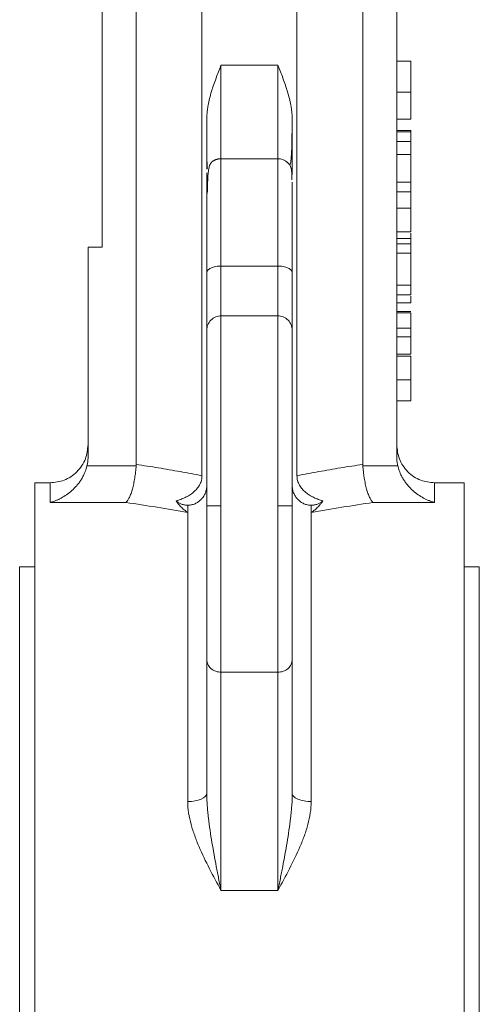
# Model space of a CAD drawing. Header units: millimetres. Extents: x 16 to 396, y -32 to 383.
# Tile 7 of 9: x 331 to 380, y 175 to 279. Entities that reach past the tile are written whole.
import ezdxf

# ---------------------------------------------------------------- set-up
doc = ezdxf.new("R2010")
doc.units = ezdxf.units.MM

msp = doc.modelspace()

# ---------------------------------------------------------------- linework, layer by layer
at = {"color": 7, "linetype": 'Continuous', "lineweight": 15}
for p, q in [((350.62, 231.07), (350.62, 315.12)), ((360.62, 315.12), (360.62, 231.07)), ((367.55, 232.26), (367.55, 315.12)), ((343.7, 232.26), (343.7, 312.15)), ((340.12, 255.12), (340.12, 309.12)), ((371.12, 309.12), (371.12, 233.07)), ((371.12, 274.68), (372.62, 274.68)), ((352.62, 274.26), (358.62, 274.26)), ((371.12, 271.43), (372.62, 271.43)), ((351.13, 268.85), (351.13, 268.5)), ((360.11, 268.91), (360.11, 269.03)), ((371.12, 268.58), (372.62, 268.58)), ((371.12, 267.38), (372.62, 267.38)), ((371.12, 267.23), (372.62, 267.23)), ((372.62, 267.23), (372.62, 267.38)), ((372.62, 266.24), (372.62, 267.23)), ((372.62, 266.24), (371.12, 266.24)), ((372.62, 264.87), (372.62, 266.24)), ((358.62, 264.42), (352.62, 264.42)), ((372.62, 264.87), (371.12, 264.87)), ((371.12, 261.94), (372.62, 261.94)), ((372.62, 260.95), (372.62, 261.94)), ((372.62, 260.95), (371.12, 260.95)), ((372.62, 259.23), (372.62, 260.95)), ((371.12, 259.23), (372.62, 259.23)), ((371.12, 256.73), (372.62, 256.73)), ((371.12, 256.04), (372.62, 256.04)), ((372.62, 256.04), (372.62, 256.59)), ((372.62, 255.47), (372.62, 256.04)), ((340.12, 255.12), (338.62, 255.12)), ((338.62, 255.12), (338.62, 233.07)), ((371.12, 255.47), (372.62, 255.47)), ((372.62, 254.49), (372.62, 255.47)), ((372.62, 254.49), (371.12, 254.49)), ((372.62, 251.13), (372.62, 254.49)), ((358.62, 253.13), (352.62, 253.13)), ((371.12, 251.13), (372.62, 251.13)), ((372.62, 251.27), (372.62, 251.49)), ((372.62, 250.09), (372.62, 251.13)), ((371.12, 250.09), (372.62, 250.09)), ((371.12, 249.25), (372.62, 249.25)), ((352.62, 227.89), (352.62, 247.88)), ((352.62, 247.88), (358.62, 247.88)), ((358.62, 247.88), (358.62, 227.89)), ((371.12, 248.35), (372.62, 248.35)), ((371.12, 248.2), (372.62, 248.2)), ((371.12, 246.59), (372.62, 246.59)), ((372.62, 245.69), (372.62, 246.59)), ((371.12, 245.69), (372.62, 245.69)), ((371.12, 243.87), (372.62, 243.87)), ((371.12, 243.63), (372.62, 243.63)), ((371.12, 241.17), (372.62, 241.17)), ((371.12, 238.96), (372.62, 238.96)), ((343.69, 232.12), (338.51, 232.12)), ((371.23, 232.12), (367.56, 232.12)), ((334.62, 230.32), (333.02, 230.32)), ((333.02, 112.32), (333.02, 230.32)), ((378.22, 230.32), (375.12, 230.32)), ((378.22, 112.32), (378.22, 230.32)), ((334.62, 228.26), (342.62, 228.26)), ((349.12, 227.19), (349.12, 227.97)), ((352.62, 210.4), (352.62, 227.89)), ((358.62, 227.89), (358.62, 210.4)), ((362.12, 227.97), (362.12, 227.19)), ((368.62, 228.26), (375.12, 228.26)), ((349.12, 227.19), (349.12, 196.8)), ((362.12, 196.8), (362.12, 227.19)), ((333.02, 221.47), (331.42, 221.47)), ((331.42, 221.47), (331.42, 121.17)), ((379.82, 221.47), (378.22, 221.47)), ((379.82, 171.32), (379.82, 221.47)), ((358.62, 210.4), (352.62, 210.4)), ((352.62, 210.4), (352.62, 187.45)), ((358.62, 187.45), (358.62, 210.4)), ((352.62, 187.45), (358.62, 187.45))]:
    msp.add_line(p, q, dxfattribs=at)
at = {"color": 8, "linetype": 'Continuous', "lineweight": 15}
for p, q in [((352.62, 274.26), (352.62, 264.42)), ((358.62, 274.26), (358.62, 264.42)), ((352.62, 253.13), (352.62, 264.42)), ((358.62, 264.42), (358.62, 253.13)), ((334.62, 230.32), (334.62, 228.26)), ((375.12, 228.26), (375.12, 230.32))]:
    msp.add_line(p, q, dxfattribs=at)
at = {"color": 7, "linetype": 'Continuous', "lineweight": 15, "flags": 128}
msp.add_lwpolyline([(349.12, 196.8), (349.51, 196.81), (349.89, 196.86), (350.23, 196.94), (350.54, 197.05), (350.79, 197.18), (350.97, 197.33), (351.08, 197.49), (351.12, 197.66)], dxfattribs=at)
at = {"color": 7, "linetype": 'Continuous', "lineweight": 15}
for points, knots in [([(372.62, 271.43), (372.62, 271.53), (372.62, 271.7), (372.62, 271.96), (372.62, 272.21), (372.62, 272.44), (372.62, 272.67), (372.62, 272.87), (372.62, 273.07), (372.62, 273.25), (372.62, 273.42), (372.62, 273.58), (372.62, 273.73), (372.62, 273.87), (372.62, 274), (372.62, 274.12), (372.62, 274.22), (372.62, 274.32), (372.62, 274.4), (372.62, 274.48), (372.62, 274.54), (372.62, 274.59), (372.62, 274.63), (372.62, 274.66), (372.62, 274.68), (372.62, 274.68), (372.62, 274.68)], [0, 0, 0, 0, 0.049196, 0.096248, 0.141349, 0.184656, 0.226059, 0.266173, 0.30529, 0.343245, 0.380877, 0.418496, 0.456319, 0.494237, 0.533024, 0.572473, 0.613079, 0.654934, 0.697397, 0.739884, 0.782195, 0.825062, 0.867987, 0.911411, 0.955372, 1, 1, 1, 1]), ([(351.12, 268.58), (351.12, 268.66), (351.13, 268.81), (351.14, 269.05), (351.16, 269.29), (351.19, 269.54), (351.23, 269.79), (351.29, 270.19), (351.42, 270.76), (351.61, 271.46), (351.84, 272.17), (352.09, 272.87), (352.36, 273.57), (352.53, 274.03), (352.62, 274.26)], [0, 0, 0, 0, 0.038565, 0.078299, 0.119244, 0.161442, 0.20493, 0.249742, 0.36898, 0.499544, 0.616916, 0.749771, 0.874881, 1, 1, 1, 1]), ([(358.62, 274.26), (358.71, 274.03), (358.89, 273.57), (359.16, 272.87), (359.4, 272.17), (359.63, 271.46), (359.83, 270.76), (359.97, 270.11), (360.06, 269.54), (360.11, 269.05), (360.12, 268.74), (360.12, 268.58)], [0, 0, 0, 0, 0.125123, 0.250236, 0.383012, 0.50047, 0.630952, 0.75028, 0.838543, 0.921679, 1, 1, 1, 1]), ([(372.62, 268.58), (372.62, 268.6), (372.62, 268.65), (372.62, 268.75), (372.62, 268.85), (372.62, 268.97), (372.62, 269.11), (372.62, 269.26), (372.62, 269.43), (372.62, 269.61), (372.62, 269.8), (372.62, 270), (372.62, 270.22), (372.62, 270.44), (372.62, 270.67), (372.62, 270.92), (372.62, 271.17), (372.62, 271.35), (372.62, 271.43)], [0, 0, 0, 0, 0.071578, 0.140016, 0.206197, 0.270156, 0.332001, 0.392755, 0.452579, 0.512253, 0.571532, 0.630152, 0.688769, 0.748164, 0.808703, 0.870256, 0.9339, 1, 1, 1, 1]), ([(351.12, 263.31), (351.12, 263.49), (351.12, 263.97), (351.12, 265.75), (351.12, 267.64), (351.12, 268.58)], [0, 0, 0, 0, 0.226422, 0.613614, 1, 1, 1, 1]), ([(351.13, 268.5), (351.13, 268.37), (351.13, 267.57), (351.13, 266.37), (351.14, 265.04), (351.14, 264.14), (351.17, 263.63), (351.18, 263.4), (351.21, 263.41), (351.22, 263.41)], [0, 0, 0, 0, 0.045782, 0.264842, 0.471138, 0.657972, 0.820508, 0.955839, 1, 1, 1, 1]), ([(359.86, 263.79), (359.87, 263.79), (359.91, 263.8), (359.95, 263.96), (360.01, 264.33), (360.05, 264.99), (360.08, 265.96), (360.1, 267.27), (360.11, 268.29), (360.11, 268.89), (360.11, 268.91)], [0, 0, 0, 0, 0.011764, 0.12896, 0.268101, 0.427562, 0.604516, 0.794876, 0.993503, 1, 1, 1, 1]), ([(360.12, 262.82), (360.12, 262.72), (360.12, 262.74), (360.12, 263.09), (360.12, 263.43), (360.12, 264.42), (360.12, 265.09), (360.12, 266.67), (360.12, 267.6), (360.12, 268.58)], [0, 0, 0, 0, 0.25, 0.25, 0.5, 0.5, 0.75, 0.75, 1, 1, 1, 1]), ([(352.62, 264.42), (352.55, 264.42), (352.44, 264.41), (352.29, 264.38), (352.19, 264.35), (352.11, 264.33), (352.05, 264.31), (352, 264.28), (351.92, 264.25), (351.84, 264.2), (351.7, 264.11), (351.58, 263.99), (351.46, 263.8), (351.37, 263.54), (351.27, 262.98), (351.21, 262.19), (351.19, 261.14), (351.18, 260.77)], [0, 0, 0, 0, 0.026571, 0.038581, 0.049383, 0.054518, 0.059694, 0.065174, 0.071254, 0.086311, 0.106867, 0.167433, 0.25371, 0.364193, 0.497001, 0.820248, 1, 1, 1, 1]), ([(360.09, 262.21), (360.09, 262.37), (360.08, 262.82), (360.06, 263.19), (360, 263.49), (359.93, 263.67), (359.83, 263.81), (359.72, 263.94), (359.64, 264.01), (359.56, 264.07), (359.51, 264.11), (359.46, 264.15), (359.38, 264.2), (359.27, 264.26), (358.98, 264.39), (358.79, 264.41), (358.62, 264.42)], [0, 0, 0, 0, 0.149748, 0.422007, 0.583575, 0.704947, 0.784578, 0.81096, 0.830812, 0.839149, 0.846935, 0.854579, 0.862434, 0.879647, 0.899601, 1, 1, 1, 1]), ([(372.62, 261.64), (372.62, 261.64), (372.62, 261.64), (372.62, 261.68), (372.62, 261.73), (372.62, 261.82), (372.62, 261.91), (372.62, 262.03), (372.62, 262.15), (372.62, 262.29), (372.62, 262.44), (372.62, 262.59), (372.62, 262.76), (372.62, 262.92), (372.62, 263.11), (372.62, 263.31), (372.62, 263.53), (372.62, 263.76), (372.62, 264.01), (372.62, 264.28), (372.62, 264.57), (372.62, 264.77), (372.62, 264.87)], [0, 0, 0, 0, 0.070538, 0.137266, 0.200474, 0.260575, 0.317206, 0.370107, 0.419809, 0.466225, 0.510119, 0.552067, 0.591849, 0.630323, 0.668702, 0.708693, 0.750643, 0.795033, 0.841979, 0.891764, 0.944294, 1, 1, 1, 1]), ([(351.12, 252.42), (351.12, 252.53), (351.12, 252.77), (351.12, 253.12), (351.12, 253.47), (351.12, 253.81), (351.12, 254.14), (351.12, 254.48), (351.12, 255.09), (351.12, 255.96), (351.12, 257.04), (351.12, 258.05), (351.12, 259.31), (351.12, 260.65), (351.12, 261.66), (351.12, 262.26), (351.12, 262.59), (351.12, 262.81), (351.12, 262.9), (351.12, 262.92), (351.12, 262.92), (351.12, 262.88), (351.12, 262.84), (351.12, 262.82)], [0, 0, 0, 0, 0.017199, 0.034381, 0.051553, 0.068723, 0.085897, 0.103083, 0.120287, 0.1824, 0.244535, 0.30805, 0.371589, 0.500002, 0.628415, 0.691931, 0.755469, 0.817582, 0.879717, 0.909803, 0.939853, 0.969906, 1, 1, 1, 1]), ([(360.12, 252.42), (360.12, 253.23), (360.12, 254.88), (360.12, 257.08), (360.12, 259.05), (360.12, 260.63), (360.12, 261.6), (360.12, 261.9), (360.12, 261.95)], [0, 0, 0, 0, 0.184181, 0.374455, 0.56902, 0.765805, 0.962589, 1, 1, 1, 1]), ([(372.62, 256.73), (372.62, 256.73), (372.62, 256.74), (372.62, 256.76), (372.62, 256.8), (372.62, 256.86), (372.62, 256.94), (372.62, 257.03), (372.62, 257.14), (372.62, 257.27), (372.62, 257.42), (372.62, 257.6), (372.62, 257.81), (372.62, 258.04), (372.62, 258.3), (372.62, 258.59), (372.62, 258.9), (372.62, 259.12), (372.62, 259.23)], [0, 0, 0, 0, 0.058052, 0.114221, 0.168904, 0.222643, 0.275672, 0.328749, 0.381687, 0.435986, 0.491569, 0.549302, 0.610398, 0.676235, 0.747763, 0.825226, 0.909019, 1, 1, 1, 1]), ([(351.12, 252.42), (351.12, 252.5), (351.16, 252.59), (351.3, 252.77), (351.42, 252.85), (351.71, 252.99), (351.89, 253.04), (352.26, 253.11), (352.45, 253.13), (352.62, 253.13)], [0, 0, 0, 0, 0.25, 0.25, 0.5, 0.5, 0.75, 0.75, 1, 1, 1, 1]), ([(352.62, 247.88), (352.62, 247.9), (352.62, 248.03), (352.62, 248.53), (352.62, 248.89), (352.62, 249.83), (352.62, 250.4), (352.62, 251.68), (352.62, 252.39), (352.62, 253.13)], [0, 0, 0, 0, 0.25, 0.25, 0.5, 0.5, 0.75, 0.75, 1, 1, 1, 1]), ([(358.62, 253.13), (358.62, 252.39), (358.62, 251.68), (358.62, 250.4), (358.62, 249.83), (358.62, 248.89), (358.62, 248.53), (358.62, 248.03), (358.62, 247.9), (358.62, 247.88)], [0, 0, 0, 0, 0.25, 0.25, 0.5, 0.5, 0.75, 0.75, 1, 1, 1, 1]), ([(358.62, 253.13), (358.8, 253.13), (358.99, 253.11), (359.36, 253.04), (359.54, 252.99), (359.83, 252.85), (359.94, 252.77), (360.09, 252.59), (360.12, 252.5), (360.12, 252.42)], [0, 0, 0, 0, 0.25, 0.25, 0.5, 0.5, 0.75, 0.75, 1, 1, 1, 1]), ([(351.12, 246.38), (351.12, 246.38), (351.12, 246.39), (351.12, 246.41), (351.12, 246.44), (351.12, 246.47), (351.12, 246.53), (351.12, 246.64), (351.12, 246.83), (351.12, 247.07), (351.12, 247.45), (351.12, 248.05), (351.12, 248.8), (351.12, 249.47), (351.12, 250.01), (351.12, 250.58), (351.12, 251.1), (351.12, 251.58), (351.12, 251.99), (351.12, 252.27), (351.12, 252.42)], [0, 0, 0, 0, 0.0242598, 0.0484996, 0.0727351, 0.0969819, 0.1212558, 0.1834427, 0.245674, 0.3089674, 0.372306, 0.5000028, 0.6276997, 0.6909931, 0.7543317, 0.8165186, 0.8787499, 0.919169, 0.9595614, 1, 1, 1, 1]), ([(360.12, 246.38), (360.12, 246.41), (360.12, 246.56), (360.12, 247.12), (360.12, 247.54), (360.12, 248.62), (360.12, 249.28), (360.12, 250.76), (360.12, 251.57), (360.12, 252.42)], [0, 0, 0, 0, 0.25, 0.25, 0.5, 0.5, 0.75, 0.75, 1, 1, 1, 1]), ([(372.62, 249.25), (372.62, 249.28), (372.62, 249.32), (372.62, 249.62), (372.62, 249.8), (372.62, 249.94), (372.62, 249.95)], [0, 0, 0, 0, 0.483333, 0.726088, 0.968911, 1, 1, 1, 1]), ([(352.62, 247.88), (352.45, 247.88), (352.26, 247.85), (351.89, 247.7), (351.71, 247.59), (351.42, 247.29), (351.3, 247.12), (351.16, 246.75), (351.12, 246.56), (351.12, 246.38)], [0, 0, 0, 0, 0.25, 0.25, 0.5, 0.5, 0.75, 0.75, 1, 1, 1, 1]), ([(360.12, 246.38), (360.12, 246.56), (360.09, 246.75), (359.94, 247.12), (359.83, 247.29), (359.54, 247.59), (359.36, 247.7), (358.99, 247.85), (358.8, 247.88), (358.62, 247.88)], [0, 0, 0, 0, 0.25, 0.25, 0.5, 0.5, 0.75, 0.75, 1, 1, 1, 1]), ([(372.62, 246.59), (372.62, 246.64), (372.62, 246.75), (372.62, 246.93), (372.62, 247.13), (372.62, 247.35), (372.62, 247.58), (372.62, 247.8), (372.62, 248), (372.62, 248.14), (372.62, 248.2)], [0, 0, 0, 0, 0.111668, 0.232091, 0.362738, 0.501941, 0.641531, 0.771102, 0.890164, 1, 1, 1, 1]), ([(372.62, 246.11), (372.62, 246.19), (372.62, 246.35), (372.62, 246.58), (372.62, 246.8), (372.62, 247), (372.62, 247.19), (372.62, 247.36), (372.62, 247.53), (372.62, 247.63), (372.62, 247.67)], [0, 0, 0, 0, 0.137903, 0.268873, 0.395178, 0.517089, 0.636743, 0.756222, 0.876628, 1, 1, 1, 1]), ([(351.12, 227.89), (351.12, 228.03), (351.12, 228.31), (351.12, 228.72), (351.12, 229.14), (351.12, 229.55), (351.12, 229.97), (351.12, 230.38), (351.12, 230.79), (351.12, 231.65), (351.12, 232.93), (351.12, 234.34), (351.12, 235.44), (351.12, 236.54), (351.12, 237.88), (351.12, 239.4), (351.12, 240.81), (351.12, 242.09), (351.12, 243.22), (351.12, 244.02), (351.12, 244.57), (351.12, 245.06), (351.12, 245.57), (351.12, 245.94), (351.12, 246.15), (351.12, 246.27), (351.12, 246.35), (351.12, 246.37), (351.12, 246.38)], [0, 0, 0, 0, 0.014626, 0.02923, 0.04382, 0.058403, 0.072986, 0.087578, 0.102185, 0.116814, 0.178575, 0.240355, 0.272237, 0.304139, 0.368873, 0.43427, 0.500004, 0.565737, 0.631134, 0.695869, 0.727751, 0.759653, 0.821414, 0.883193, 0.912421, 0.941592, 0.970765, 1, 1, 1, 1]), ([(360.12, 227.89), (360.12, 228.96), (360.12, 230.08), (360.12, 232.33), (360.12, 233.47), (360.12, 235.72), (360.12, 236.82), (360.12, 238.91), (360.12, 239.89), (360.12, 241.69), (360.12, 242.5), (360.12, 243.89), (360.12, 244.47), (360.12, 245.41), (360.12, 245.76), (360.12, 246.23), (360.12, 246.35), (360.12, 246.38)], [0, 0, 0, 0, 0.125, 0.125, 0.25, 0.25, 0.375, 0.375, 0.5, 0.5, 0.625, 0.625, 0.75, 0.75, 0.875, 0.875, 1, 1, 1, 1]), ([(372.62, 243.87), (372.62, 243.87), (372.62, 243.87), (372.62, 243.88), (372.62, 243.9), (372.62, 243.93), (372.62, 243.96), (372.62, 244), (372.62, 244.05), (372.62, 244.11), (372.62, 244.18), (372.62, 244.25), (372.62, 244.33), (372.62, 244.42), (372.62, 244.52), (372.62, 244.62), (372.62, 244.74), (372.62, 244.86), (372.62, 244.99), (372.62, 245.12), (372.62, 245.27), (372.62, 245.42), (372.62, 245.58), (372.62, 245.75), (372.62, 245.93), (372.62, 246.05), (372.62, 246.11)], [0, 0, 0, 0, 0.062872, 0.122832, 0.17965, 0.233952, 0.285542, 0.334512, 0.380903, 0.424808, 0.466441, 0.506514, 0.545055, 0.581854, 0.61747, 0.652087, 0.685899, 0.719192, 0.752198, 0.785256, 0.818671, 0.852838, 0.88763, 0.923638, 0.961023, 1, 1, 1, 1]), ([(372.62, 241.17), (372.62, 241.26), (372.62, 241.44), (372.62, 241.69), (372.62, 241.93), (372.62, 242.16), (372.62, 242.38), (372.62, 242.58), (372.62, 242.77), (372.62, 242.95), (372.62, 243.11), (372.62, 243.25), (372.62, 243.37), (372.62, 243.46), (372.62, 243.54), (372.62, 243.59), (372.62, 243.62), (372.62, 243.63), (372.62, 243.63)], [0, 0, 0, 0, 0.056153, 0.110126, 0.162527, 0.214177, 0.265143, 0.316503, 0.369168, 0.423109, 0.479258, 0.538817, 0.601984, 0.670126, 0.743647, 0.822845, 0.908267, 1, 1, 1, 1]), ([(372.62, 238.96), (372.62, 238.96), (372.62, 238.97), (372.62, 239.03), (372.62, 239.12), (372.62, 239.22), (372.62, 239.32), (372.62, 239.4), (372.62, 239.49), (372.62, 239.59), (372.62, 239.69), (372.62, 239.8), (372.62, 239.91), (372.62, 240.03), (372.62, 240.16), (372.62, 240.29), (372.62, 240.43), (372.62, 240.57), (372.62, 240.72), (372.62, 240.86), (372.62, 241.02), (372.62, 241.12), (372.62, 241.17)], [0, 0, 0, 0, 0.088886, 0.175415, 0.261596, 0.347807, 0.390795, 0.432577, 0.473533, 0.514164, 0.554098, 0.59382, 0.633314, 0.673272, 0.713163, 0.753036, 0.792921, 0.83303, 0.873661, 0.914905, 0.956956, 1, 1, 1, 1]), ([(338.62, 234.32), (338.57, 233.82), (338.49, 233.04), (337.99, 232.11), (337.47, 231.47), (336.83, 230.95), (335.9, 230.45), (335.13, 230.37), (334.62, 230.32)], [0, 0, 0, 0, 0.239457, 0.368361, 0.5, 0.631639, 0.760543, 1, 1, 1, 1]), ([(375.12, 230.32), (374.62, 230.37), (373.85, 230.45), (372.91, 230.95), (372.27, 231.47), (371.76, 232.11), (371.26, 233.04), (371.18, 233.82), (371.12, 234.32)], [0, 0, 0, 0, 0.239457, 0.368361, 0.5, 0.631639, 0.760543, 1, 1, 1, 1]), ([(338.62, 233.07), (338.62, 233), (338.62, 232.88), (338.61, 232.69), (338.59, 232.5), (338.56, 232.31), (338.53, 232.18), (338.51, 232.12)], [0, 0, 0, 0, 0.2004612, 0.4002693, 0.5998463, 0.7996158, 1, 1, 1, 1]), ([(371.23, 232.12), (371.22, 232.18), (371.19, 232.31), (371.16, 232.5), (371.14, 232.69), (371.13, 232.88), (371.12, 233), (371.12, 233.07)], [0, 0, 0, 0, 0.200384, 0.400154, 0.599731, 0.799539, 1, 1, 1, 1]), ([(338.51, 232.12), (338.5, 232.07), (338.48, 231.96), (338.43, 231.81), (338.38, 231.65), (338.32, 231.5), (338.23, 231.27), (338.09, 230.98), (337.89, 230.64), (337.67, 230.32), (337.35, 229.92), (336.92, 229.49), (336.37, 229.05), (335.9, 228.77), (335.52, 228.57), (335.24, 228.46), (334.94, 228.35), (334.74, 228.29), (334.62, 228.26)], [0, 0, 0, 0, 0.0243099, 0.0489404, 0.0739223, 0.099285, 0.1250567, 0.1862427, 0.2505148, 0.3111558, 0.3752018, 0.5004726, 0.6247223, 0.7495173, 0.808437, 0.8747716, 0.9268884, 1, 1, 1, 1]), ([(342.62, 228.26), (342.64, 228.28), (342.68, 228.31), (342.72, 228.37), (342.77, 228.43), (342.82, 228.51), (342.89, 228.62), (343.01, 228.85), (343.14, 229.19), (343.3, 229.67), (343.43, 230.21), (343.53, 230.72), (343.59, 231.14), (343.63, 231.47), (343.66, 231.79), (343.68, 232.01), (343.69, 232.12)], [0, 0, 0, 0, 0.038936, 0.072777, 0.101523, 0.125174, 0.191212, 0.250415, 0.381945, 0.500197, 0.628678, 0.750041, 0.813908, 0.876839, 0.938861, 1, 1, 1, 1]), ([(343.69, 232.12), (343.69, 232.14), (343.69, 232.19), (343.69, 232.24), (343.7, 232.26)], [0, 0, 0, 0, 0.499232, 1, 1, 1, 1]), ([(343.7, 232.26), (344.08, 232.2), (344.86, 232.08), (346.02, 231.9), (347.18, 231.7), (348.33, 231.5), (349.48, 231.29), (350.24, 231.15), (350.62, 231.07)], [0, 0, 0, 0, 0.167678, 0.334943, 0.501803, 0.668261, 0.834325, 1, 1, 1, 1]), ([(360.62, 231.07), (361.01, 231.15), (361.77, 231.29), (362.92, 231.5), (364.07, 231.7), (365.23, 231.9), (366.39, 232.08), (367.16, 232.2), (367.55, 232.26)], [0, 0, 0, 0, 0.165675, 0.331739, 0.498197, 0.665057, 0.832322, 1, 1, 1, 1]), ([(367.55, 232.26), (367.55, 232.24), (367.55, 232.19), (367.56, 232.14), (367.56, 232.12)], [0, 0, 0, 0, 0.500768, 1, 1, 1, 1]), ([(367.56, 232.12), (367.56, 232.06), (367.57, 231.93), (367.59, 231.75), (367.61, 231.56), (367.63, 231.37), (367.65, 231.19), (367.68, 231), (367.73, 230.68), (367.82, 230.21), (367.95, 229.67), (368.1, 229.19), (368.24, 228.85), (368.36, 228.62), (368.44, 228.48), (368.53, 228.36), (368.59, 228.3), (368.62, 228.26)], [0, 0, 0, 0, 0.034838, 0.06996, 0.105371, 0.141075, 0.177079, 0.213387, 0.250003, 0.371361, 0.49984, 0.618086, 0.749617, 0.80881, 0.874855, 0.927262, 1, 1, 1, 1]), ([(375.12, 228.26), (375.06, 228.28), (374.95, 228.31), (374.79, 228.36), (374.65, 228.4), (374.46, 228.47), (374.23, 228.57), (373.84, 228.77), (373.37, 229.05), (372.82, 229.49), (372.39, 229.92), (372.08, 230.32), (371.86, 230.64), (371.66, 230.98), (371.5, 231.3), (371.39, 231.6), (371.3, 231.86), (371.25, 232.03), (371.23, 232.12)], [0, 0, 0, 0, 0.039182, 0.0731162, 0.1018024, 0.1252407, 0.1915704, 0.2504965, 0.3752932, 0.4995445, 0.624817, 0.6888582, 0.7495056, 0.8137728, 0.8749653, 0.9176798, 0.9593126, 1, 1, 1, 1]), ([(350.62, 231.07), (350.62, 231.03), (350.62, 230.94), (350.61, 230.82), (350.59, 230.69), (350.55, 230.52), (350.48, 230.32), (350.34, 230.02), (350.09, 229.67), (349.72, 229.32), (349.3, 229.02), (348.85, 228.77), (348.38, 228.57), (348.06, 228.46), (347.89, 228.41)], [0, 0, 0, 0, 0.031507, 0.062803, 0.094018, 0.125282, 0.187463, 0.250929, 0.37042, 0.501047, 0.621113, 0.750913, 0.871636, 1, 1, 1, 1]), ([(363.36, 228.41), (363.27, 228.43), (363.11, 228.49), (362.86, 228.58), (362.63, 228.67), (362.32, 228.81), (361.95, 229.01), (361.53, 229.31), (361.16, 229.66), (360.91, 230.01), (360.77, 230.32), (360.68, 230.56), (360.63, 230.81), (360.63, 230.99), (360.62, 231.07)], [0, 0, 0, 0, 0.064915, 0.127881, 0.188988, 0.248332, 0.377241, 0.496807, 0.628185, 0.748305, 0.811384, 0.873446, 0.936491, 1, 1, 1, 1]), ([(349.12, 227.97), (349.17, 227.97), (349.25, 227.97), (349.39, 227.98), (349.54, 228.01), (349.71, 228.05), (349.96, 228.15), (350.25, 228.31), (350.56, 228.58), (350.81, 228.9), (350.96, 229.2), (351.04, 229.45), (351.09, 229.65), (351.12, 229.85), (351.12, 229.98), (351.12, 230.05)], [0, 0, 0, 0, 0.041116, 0.082221, 0.123508, 0.18679, 0.250338, 0.370428, 0.50054, 0.625735, 0.750421, 0.812724, 0.875255, 0.937596, 1, 1, 1, 1]), ([(360.12, 230.05), (360.12, 230), (360.13, 229.91), (360.14, 229.78), (360.16, 229.62), (360.2, 229.45), (360.29, 229.2), (360.44, 228.9), (360.69, 228.58), (360.99, 228.31), (361.29, 228.15), (361.53, 228.05), (361.73, 228), (361.93, 227.97), (362.06, 227.97), (362.12, 227.97)], [0, 0, 0, 0, 0.0416869, 0.0833197, 0.1250582, 0.1876386, 0.2503617, 0.3755048, 0.4999149, 0.6299016, 0.7498953, 0.8132279, 0.876619, 0.9383234, 1, 1, 1, 1]), ([(349.12, 227.19), (349.08, 227.21), (348.98, 227.29), (348.77, 227.46), (348.54, 227.66), (348.33, 227.87), (348.18, 228.04), (348.03, 228.21), (347.94, 228.34), (347.89, 228.41)], [0, 0, 0, 0, 0.091411, 0.250418, 0.499917, 0.631889, 0.749387, 0.880384, 1, 1, 1, 1]), ([(347.89, 228.41), (347.92, 228.38), (347.98, 228.34), (348.08, 228.27), (348.19, 228.21), (348.32, 228.14), (348.47, 228.08), (348.63, 228.03), (348.79, 227.99), (348.96, 227.97), (349.07, 227.97), (349.12, 227.97)], [0, 0, 0, 0, 0.085924, 0.171645, 0.257446, 0.378662, 0.49988, 0.625923, 0.752213, 0.876082, 1, 1, 1, 1]), ([(351.12, 227.89), (351.12, 227.89), (351.16, 227.89), (351.3, 227.89), (351.42, 227.89), (351.71, 227.89), (351.89, 227.89), (352.26, 227.89), (352.45, 227.89), (352.62, 227.89)], [0, 0, 0, 0, 0.25, 0.25, 0.5, 0.5, 0.75, 0.75, 1, 1, 1, 1]), ([(351.12, 211.71), (351.12, 211.78), (351.12, 211.91), (351.12, 212.11), (351.12, 212.33), (351.12, 212.54), (351.12, 212.77), (351.12, 213.16), (351.12, 213.75), (351.12, 214.58), (351.12, 215.47), (351.12, 216.74), (351.12, 218.48), (351.12, 220.35), (351.12, 221.91), (351.12, 223.1), (351.12, 224.3), (351.12, 225.37), (351.12, 226.3), (351.12, 227.09), (351.12, 227.62), (351.12, 227.89)], [0, 0, 0, 0, 0.020203, 0.04039, 0.060568, 0.080748, 0.100939, 0.121149, 0.183336, 0.245549, 0.308875, 0.372228, 0.500003, 0.627779, 0.691105, 0.754458, 0.816644, 0.878857, 0.919245, 0.959601, 1, 1, 1, 1]), ([(358.62, 227.89), (358.8, 227.89), (358.99, 227.89), (359.36, 227.89), (359.54, 227.89), (359.83, 227.89), (359.94, 227.89), (360.09, 227.89), (360.12, 227.89), (360.12, 227.89)], [0, 0, 0, 0, 0.25, 0.25, 0.5, 0.5, 0.75, 0.75, 1, 1, 1, 1]), ([(360.12, 211.71), (360.12, 212.47), (360.12, 213.44), (360.12, 215.73), (360.12, 217.06), (360.12, 219.95), (360.12, 221.52), (360.12, 224.7), (360.12, 226.32), (360.12, 227.89)], [0, 0, 0, 0, 0.25, 0.25, 0.5, 0.5, 0.75, 0.75, 1, 1, 1, 1]), ([(362.12, 227.97), (362.16, 227.97), (362.23, 227.97), (362.34, 227.98), (362.47, 228), (362.62, 228.03), (362.78, 228.08), (362.93, 228.14), (363.08, 228.21), (363.22, 228.3), (363.31, 228.37), (363.36, 228.41)], [0, 0, 0, 0, 0.082469, 0.164955, 0.247728, 0.373571, 0.499957, 0.620828, 0.742489, 0.870978, 1, 1, 1, 1]), ([(363.36, 228.41), (363.33, 228.37), (363.26, 228.28), (363.16, 228.16), (363.05, 228.02), (362.91, 227.87), (362.71, 227.66), (362.48, 227.46), (362.27, 227.29), (362.16, 227.21), (362.12, 227.19)], [0, 0, 0, 0, 0.078479, 0.162023, 0.250619, 0.368117, 0.500088, 0.749584, 0.90859, 1, 1, 1, 1]), ([(352.62, 210.4), (352.45, 210.4), (352.26, 210.43), (351.89, 210.56), (351.71, 210.66), (351.42, 210.92), (351.3, 211.07), (351.16, 211.39), (351.12, 211.56), (351.12, 211.71)], [0, 0, 0, 0, 0.25, 0.25, 0.5, 0.5, 0.75, 0.75, 1, 1, 1, 1]), ([(351.12, 211.71), (351.12, 211.04), (351.12, 210.23), (351.12, 208.32), (351.12, 207.22), (351.12, 204.8), (351.12, 203.47), (351.12, 200.65), (351.12, 199.17), (351.12, 197.66)], [0, 0, 0, 0, 0.25, 0.25, 0.5, 0.5, 0.75, 0.75, 1, 1, 1, 1]), ([(360.12, 211.71), (360.12, 211.56), (360.09, 211.39), (359.94, 211.07), (359.83, 210.92), (359.54, 210.66), (359.36, 210.56), (358.99, 210.43), (358.8, 210.4), (358.62, 210.4)], [0, 0, 0, 0, 0.25, 0.25, 0.5, 0.5, 0.75, 0.75, 1, 1, 1, 1]), ([(360.12, 197.66), (360.12, 199.17), (360.12, 200.65), (360.12, 203.47), (360.12, 204.8), (360.12, 207.22), (360.12, 208.32), (360.12, 210.23), (360.12, 211.04), (360.12, 211.71)], [0, 0, 0, 0, 0.25, 0.25, 0.5, 0.5, 0.75, 0.75, 1, 1, 1, 1]), ([(351.12, 197.66), (351.12, 197.56), (351.13, 197.35), (351.13, 197.03), (351.15, 196.7), (351.18, 196.26), (351.23, 195.71), (351.32, 194.85), (351.46, 193.77), (351.67, 192.48), (351.89, 191.21), (352.09, 190.16), (352.25, 189.32), (352.38, 188.68), (352.5, 188.06), (352.59, 187.64), (352.62, 187.45)], [0, 0, 0, 0, 0.02897, 0.059504, 0.091574, 0.125154, 0.185139, 0.250225, 0.375376, 0.500337, 0.625175, 0.749989, 0.812423, 0.874894, 0.942397, 1, 1, 1, 1]), ([(358.62, 187.45), (358.66, 187.64), (358.74, 188.06), (358.87, 188.68), (359, 189.32), (359.16, 190.16), (359.36, 191.21), (359.58, 192.48), (359.78, 193.77), (359.93, 194.85), (360.02, 195.71), (360.08, 196.38), (360.12, 197.02), (360.12, 197.45), (360.12, 197.66)], [0, 0, 0, 0, 0.057604, 0.125107, 0.187578, 0.250012, 0.374827, 0.499665, 0.624628, 0.749779, 0.814865, 0.874851, 0.940498, 1, 1, 1, 1]), ([(362.12, 196.8), (361.89, 196.8), (361.63, 196.82), (361.14, 196.9), (360.9, 196.97), (360.51, 197.13), (360.36, 197.24), (360.17, 197.45), (360.12, 197.56), (360.12, 197.66)], [0, 0, 0, 0, 0.25, 0.25, 0.5, 0.5, 0.75, 0.75, 1, 1, 1, 1]), ([(349.12, 196.8), (349.12, 195.99), (349.26, 195.19), (349.58, 193.99), (349.71, 193.6), (349.99, 192.81), (350.14, 192.42), (350.97, 190.48), (351.8, 188.98), (352.62, 187.45)], [0, 0, 0, 0, 0.25, 0.25, 0.375, 0.375, 0.5, 0.5, 1, 1, 1, 1]), ([(358.62, 187.45), (359.45, 188.98), (360.27, 190.48), (361.1, 192.42), (361.26, 192.81), (361.54, 193.6), (361.67, 193.99), (361.99, 195.19), (362.12, 195.99), (362.12, 196.8)], [0, 0, 0, 0, 0.5, 0.5, 0.625, 0.625, 0.75, 0.75, 1, 1, 1, 1])]:
    msp.add_open_spline(points, degree=3, knots=knots, dxfattribs=at)
for points in [[(342.62, 228.26), (344.81, 227.94), (346.98, 227.58), (349.12, 227.19)], [(362.12, 227.19), (364.27, 227.58), (366.44, 227.94), (368.62, 228.26)]]:
    msp.add_open_spline(points, degree=3, dxfattribs=at)

doc.saveas('drawing.dxf')
